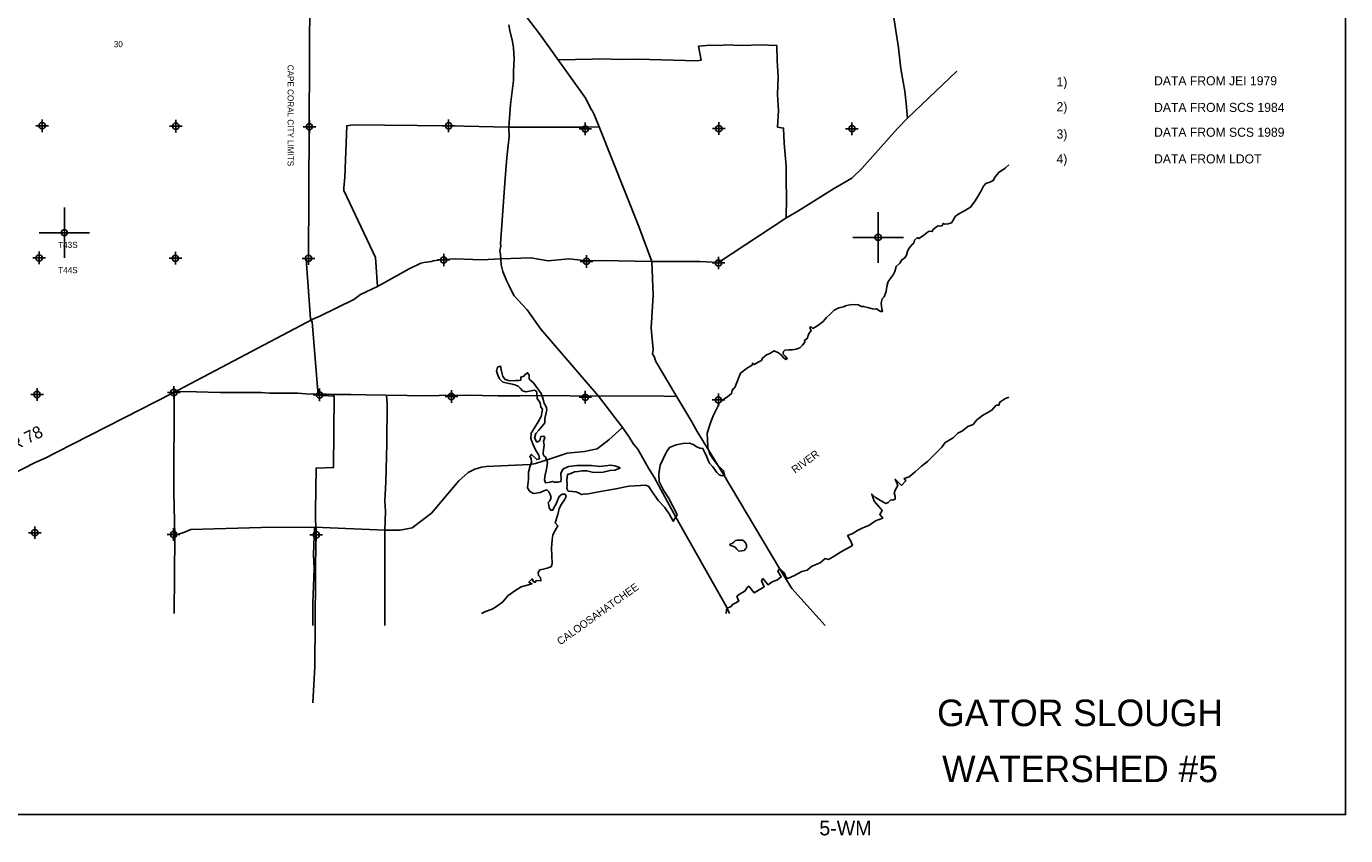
# Model space of a CAD drawing. Extents: x 142962 to 238962, y 831741 to 895571.
# Tile 2 of 3: x 186739 to 238962, y 831741 to 863767. Entities that reach past the tile are written whole.
import ezdxf
from ezdxf.enums import TextEntityAlignment as Align

# ---------------------------------------------------------------- set-up
doc = ezdxf.new("R2010")
doc.units = 0
doc.header["$LTSCALE"] = 800
doc.header["$PDMODE"] = 34
doc.header["$PDSIZE"] = 250
doc.linetypes.add('DASHED', pattern=[0])
doc.linetypes.add('STREAM', pattern=[0])
doc.layers.get('0').update_dxf_attribs({"linetype": 'CONTINUOUS'})
for name, color, linetype in [('BORDER', 1, 'CONTINUOUS'), ('CITY', 14, 'DASHED'), ('MAJROADS', 9, 'CONTINUOUS'), ('SEC', 2, 'CONTINUOUS'), ('STRUCTTEXT', 7, 'CONTINUOUS'), ('TEXT', 7, 'CONTINUOUS'), ('TRUNKS', 5, 'STREAM'), ('WATER', 4, 'CONTINUOUS')]:
    doc.layers.add(name, color=color, linetype=linetype)

# ---------------------------------------------------------------- blocks, each defined once
blk = doc.blocks.new('TICK')
at = {"color": 0}
for points in [[(500, 0), (500, 1000)], [(0, 500), (1000, 500)]]:
    blk.add_lwpolyline(points, dxfattribs=at)
blk.add_point((500, 500), dxfattribs=at)

msp = doc.modelspace()

# ---------------------------------------------------------------- linework, layer by layer
at = {"layer": 'BORDER', "color": 0}
msp.add_lwpolyline([(142961.637349, 832571.048289), (238961.637349, 832571.048289), (238961.637349, 895571.048289), (142961.637349, 895571.048289)], close=True, dxfattribs=at)
at = {"layer": 'CITY', "color": 0}
for points in [[(152703.874838, 881642.67964), (160973.476101, 881730.792115), (160774.420642, 876171.827581), (160680.76612, 865498.846662), (165967.072028, 865413.934726), (171399.870345, 865412.76089), (176785.259496, 865353.747228), (177601.643342, 865376.607913), (182077.973323, 867657.016214), (182074.975728, 865402.162928), (187347.770767, 865387.584707), (187499.382255, 875932.229693), (192794.542773, 875851.465528), (197979.462598, 875821.637994), (197936.64334, 870470.828677), (203573.779218, 870420.685608), (203566.64188, 867148.923244), (204625.678232, 867423.658454), (204750.015504, 866897.754268), (203543.083742, 866569.936651), (203523.838466, 865133.485189), (197957.04163, 865111.840962), (197910.008249, 854551.398249)], [(197811.873188, 854554.923965), (197991.96614, 852199.373079), (198052.60473, 852073.555611), (198292.444405, 849170.797485), (198917.372491, 849133.339064), (198900.727092, 846307.919357), (198208.920137, 846285.530562), (198188.182479, 844577.907885), (198202.919585, 843666.818573), (198158.819674, 838439.159774), (198071.745564, 836992.428403)]]:
    msp.add_lwpolyline(points, dxfattribs=at)
at = {"layer": 'MAJROADS', "color": 0}
for points in [[(204995.488077, 866758.936145), (205546.244504, 865417.563181), (205812.092082, 865113.913049), (207056.597366, 863470.612823), (208880.79982, 860918.001674), (209087.176933, 860505.870156), (209145.134038, 860413.263329), (209219.533212, 860278.63701), (209416.964139, 859791.16047), (210979.275867, 855841.202205), (211501.999142, 854455.735898), (211553.794534, 853130.412986), (211476.928292, 851823.844055), (211545.904594, 850968.651641), (211527.949167, 850809.582919), (211585.780159, 850700.21874), (211659.737936, 850506.941693), (212454.064781, 849168.678845), (213074.583365, 848116.615155), (213297.970056, 847737.872226), (214324.314493, 846054.318095), (216550.181061, 842317.223919), (217041.315386, 841524.039222), (218353.221053, 840062.184849)], [(221616.832124, 860128.627263), (221571.760705, 860713.788314), (221508.375808, 861208.651239), (221355.664827, 862089.633983), (221261.174885, 862911.530042), (221029.495568, 864446.702716)], [(205836.749105, 863828.413015), (205876.960797, 863601.881142), (205982.644319, 863165.387697), (206022.731492, 862922.098744), (206029.366765, 862687.43737), (206053.070415, 862494.544175), (206024.136965, 861983.640024), (206021.522065, 861631.741352), (205897.062662, 860669.080905), (205831.751114, 859773.01296), (205845.768774, 859404.232689), (205755.819683, 858575.379842), (205673.003941, 857578.893938), (205512.638021, 855166.93288), (205520.269446, 855066.328143), (205485.385578, 854882.249305), (205501.084245, 854739.689609), (205524.912415, 854563.553494), (205539.926228, 854328.82986), (205604.962241, 854060.218509), (205744.782518, 853707.261425), (205843.768508, 853497.050815), (206033.610986, 853110.206014), (206557.349866, 852553.300035), (207104.667878, 851786.743782), (209380.77604, 849130.444627), (210335.155969, 847891.639428), (210583.897264, 847537.872969), (210774.300078, 847226.435027), (210948.817445, 847032.421161), (211370.581878, 846283.55588), (211594.125294, 845921.597661), (212453.788645, 844339.957183), (214455.121763, 840789.146571), (214572.562774, 840533.31588)], [(207808.539395, 862449.369148), (207816.918518, 862449.307316), (209132.68819, 862473.116185), (209417.702043, 862487.772144), (210372.736592, 862455.585926), (210934.261511, 862468.201428), (213296.803263, 862400.490065), (213447.812977, 862424.514458), (213351.34441, 862978.278574), (213820.946302, 863025.090721), (214214.703261, 863013.805494), (214407.60859, 863037.520727), (215069.43566, 863015.877753), (215798.604874, 863035.635738), (216451.990988, 863005.675473), (216455.918208, 862402.31677), (216493.176424, 861773.573369), (216471.224289, 861069.850684), (216508.482505, 860441.107284), (216478.460407, 859779.342046), (216712.828529, 859744.094258), (216741.95495, 859148.929182), (216819.006494, 858234.986433), (216814.86375, 857673.585178), (216834.930895, 856986.311579), (216820.801396, 856207.114953)], [(186157.391852, 846030.80998), (187057.479803, 846493.347159), (187091.122098, 846509.85516), (187477.820597, 846674.559396), (187923.612314, 846897.480041), (190615.434278, 848276.774947), (192524.916323, 849251.310678), (198077.398017, 852176.233086), (198354.853003, 852299.855207), (199700.482154, 852951.795995), (199970.121544, 853150.894076), (200642.904805, 853472.67484), (201896.675253, 854167.200844), (202359.288117, 854398.37549), (202476.785631, 854422.636458), (202770.372842, 854462.34073), (202845.974061, 854486.914844), (203282.133934, 854542.312938), (203709.664032, 854564.256625), (204765.200151, 854522.848308), (205524.912415, 854563.553494), (206701.560535, 854608.932066), (207396.162224, 854486.424215), (208209.576641, 854564.141771), (208929.691883, 854491.721586), (209499.544125, 854495.842058), (211501.999142, 854455.735898), (213395.836939, 854458.340213), (214132.961215, 854419.311805), (216802.463718, 856175.861255), (217282.210875, 856457.186196), (218688.248457, 857343.307831), (219420.438082, 857765.201299), (219808.764941, 858147.76627), (221228.317378, 859720.924516), (221616.832124, 860128.627263), (223574.118428, 861988.424639)], [(208914.117494, 859778.186517), (205831.751114, 859773.01296), (203476.420128, 859827.488956), (199655.80714, 859864.621462), (199420.951999, 859832.872346), (199338.662886, 857805.73732), (199310.310971, 857378.614038), (199301.112559, 857269.754312), (200563.187072, 854620.823852), (200642.904805, 853472.67484)], [(208914.117494, 859778.186517), (209389.413015, 859789.756303)], [(192587.909803, 849276.292775), (192575.093587, 845346.567836), (192612.123745, 843586.667633), (192589.144681, 840533.31588)], [(192594.844738, 849313.52029), (192594.844738, 849313.52029), (193474.590843, 849298.648807), (194404.611687, 849283.406331), (195661.480168, 849274.131531), (196030.161589, 849271.410923), (196365.202853, 849252.179397), (197479.688071, 849252.334864), (197957.050766, 849215.293947), (198350.931389, 849220.766966), (198853.493285, 849191.919676), (199582.600668, 849203.298539), (200194.152998, 849182.026556), (200965.032333, 849176.338012), (201811.261945, 849161.713857), (202255.293643, 849150.057638), (203084.888672, 849152.315393), (204149.222815, 849169.600098), (205414.408587, 849151.884343), (206277.458277, 849145.515647), (207601.483408, 849152.504437), (208891.744718, 849126.224062), (209369.540236, 849147.837008), (210710.199949, 849137.943888), (211539.794979, 849140.201643), (212419.479251, 849116.951036)], [(200990.107871, 849167.773393), (200990.107871, 849167.773393), (201021.151083, 848832.361137), (201001.02388, 847240.38956), (200964.818582, 845740.712002), (200934.116332, 844986.776409), (200956.162102, 844567.634753), (200925.583516, 843830.457407), (200932.324979, 842472.915784), (200930.687318, 841115.435992), (200922.915069, 840062.184849)], [(210335.155969, 847891.639428), (209801.350922, 847403.8838), (209329.433656, 847047.131924), (208834.272063, 846941.929484), (208146.716216, 846880.070725), (207390.680662, 846626.006881), (206895.077672, 846462.153713), (206676.916825, 846421.899808), (206098.599043, 846401.11469), (204950.279098, 846351.102721), (204749.001715, 846327.480054), (204497.010883, 846245.584998), (204227.88436, 846113.544002), (203856.70037, 845781.171473), (202774.519178, 844498.926692), (202016.024415, 843918.094502), (201529.36761, 843829.586357), (200942.860323, 843834.000322), (198145.076317, 843947.226673), (196033.397856, 843929.602245), (193242.605279, 843858.434678), (192965.226194, 843743.21409), (192755.191795, 843669.382426), (192570.671764, 843645.633645)], [(198145.076317, 843947.226673), (198102.963775, 842870.875544), (198132.399356, 842317.606085), (198071.922336, 840935.421748), (198078.809551, 840062.184849)]]:
    msp.add_lwpolyline(points, dxfattribs=at)
at = {"layer": 'SEC', "color": 0}
for p in [(187363.424192, 859835.717278), (192657.156331, 859814.94961), (197942.512385, 859794.228055), (203454.345542, 859830.894033), (208864.789515, 859708.96775), (214150.330023, 859721.750537), (219419.026133, 859717.87338), (187242.466292, 854601.1711), (192636.757571, 854588.226154), (197905.453681, 854584.348998), (203257.587851, 854521.378107), (208911.307212, 854465.123215), (214137.8001, 854402.844027), (187162.46655, 849198.872644), (192574.017248, 849277.972412), (198344.771238, 849179.191503), (203562.88804, 849116.958429), (208864.950152, 849087.768561), (214133.092899, 848983.378379), (187073.721813, 843729.611618), (192568.203323, 843657.480712), (198213.777166, 843643.15236)]:
    msp.add_point(p, dxfattribs=at)
at = {"layer": 'TRUNKS', "color": 0}
msp.add_lwpolyline([(214732.299558, 849365.337545), (214715.160383, 849383.656812)], dxfattribs=at)
at = {"layer": 'WATER', "color": 0}
for points in [[(204755.743924, 840533.31588), (204906.663747, 840604.923646), (205175.375375, 840703.6301), (205343.574165, 840803.013949), (205604.530667, 840993.913621), (205798.817307, 841235.521309), (206076.582399, 841434.684152), (206328.880584, 841583.759925), (206521.868887, 841632.718006), (206748.530817, 841706.578499), (206631.660986, 841766.00128), (206758.261674, 841907.547725), (206816.10387, 841789.887601), (206882.94308, 841764.307796), (206916.898955, 841831.090557), (207101.116042, 841821.472598), (207085.267094, 841955.602615), (207010.390511, 842031.495288), (207002.861183, 842157.192785), (207062.171065, 842257.310477), (207196.41398, 842289.911564), (207355.785105, 842322.343304), (207523.758097, 842388.222873), (207558.165568, 842522.014192), (207543.33271, 842806.913465), (207520.34958, 843125.373467), (207547.56642, 843435.118702), (207574.105866, 843644.351099), (207675.747693, 843811.195102), (207777.558869, 844003.167314), (207669.403804, 844112.790065), (207772.23107, 844455.531534), (207824.011625, 844681.346722), (207917.333832, 844856.623244), (208044.160318, 845031.673969), (208103.639549, 845156.91987), (208062.436593, 845257.714955), (207945.171616, 845258.505247), (207835.661764, 845167.102322), (207767.580665, 845008.408592), (207707.988536, 844866.410551), (207631.757165, 844741.277549), (207580.710454, 844624.351268), (207496.893306, 844616.539693), (207438.938211, 844717.447677), (207414.487395, 844818.129863), (207398.412649, 844918.7556), (207457.553183, 844993.745082), (207508.656344, 845119.047433), (207475.998807, 845244.914278), (207418.043711, 845345.822262), (207334.847508, 845430.147455), (207217.243834, 845380.681329), (207074.4555, 845323.008481), (206915.140825, 845298.952811), (206814.515089, 845282.878065), (206672.629947, 845359.222334), (206573.07675, 845502.292915), (206617.271527, 845845.42953), (206619.13436, 846121.839835), (206662.369496, 846322.583263), (206730.732842, 846523.157343), (206723.316413, 846665.606979), (206673.624488, 846749.706374), (206732.765022, 846824.695857), (206940.811981, 846622.258944), (207049.926686, 846655.02938), (207025.758118, 846797.591916), (206909.735029, 846982.655744), (206777.693643, 847276.72138), (206711.926972, 847461.446511), (206721.65783, 847662.415738), (206857.142633, 847879.290362), (207001.172854, 848121.236745), (207111.472999, 848329.904648), (207163.648699, 848614.352325), (207097.204636, 848698.564619), (207081.581485, 848866.198914), (206957.125877, 849042.943123), (206941.784974, 849252.457767), (206933.8605, 849319.522775), (206858.814568, 849370.287239), (206649.130575, 849329.818127), (206514.94411, 849305.593109), (206381.15279, 849340.00058), (206289.749865, 849449.510431), (206206.553662, 849533.835624), (206072.818792, 849576.619165), (205972.531752, 849610.800838), (205847.003604, 849628.399719), (205604.436276, 849680.293173), (205471.32235, 849815.213482), (205396.897363, 849958.114714), (205347.713483, 850117.598737), (205382.290303, 850276.518266), (205508.270047, 850325.927943), (205548.795609, 850124.62002), (205597.584341, 849906.503508), (205697.306887, 849788.561136), (205889.617796, 849737.00638), (206099.13244, 849752.347283), (206241.525627, 849751.387642), (206317.023155, 849767.631736), (206317.813447, 849884.896714), (206435.360672, 849925.98677), (206486.012237, 849984.280562), (206578.65705, 850059.044247), (206636.668595, 849966.512332), (206643.972125, 849807.310556), (206818.853501, 849655.355861), (206984.794312, 849419.696916), (207117.569541, 849234.520189), (207191.486483, 849016.234328), (207240.613913, 848848.374235), (207298.456109, 848730.714111), (207331.565242, 848671.855824), (207347.752887, 848587.982227), (207304.743549, 848420.743078), (207261.73421, 848253.503929), (207260.548771, 848077.606463), (207159.132742, 847944.266739), (207024.043085, 847786.024604), (206905.931366, 847661.173849), (206854.489508, 847485.61508), (206945.497287, 847317.472739), (207046.292372, 847358.675695), (207071.815727, 847417.138835), (207106.110299, 847534.178015), (207223.488176, 847550.139862), (207264.916929, 847482.849056), (207205.381249, 847349.227085), (207237.869438, 847198.23203), (207211.49934, 847014.127843), (207202.220079, 846880.167175), (207209.975204, 846787.973958), (207284.964687, 846728.833424), (207367.201249, 846502.115044), (207331.947036, 846242.682677), (207280.166482, 846016.867489), (207245.363865, 845824.443681), (207294.829991, 845706.840006), (207470.896806, 845730.782777), (207572.030791, 845757.827293), (207638.418202, 845729.653788), (207789.187459, 845728.637697), (207898.245715, 845753.032064), (207907.355628, 845861.864522), (207900.390795, 846071.322717), (207976.904413, 846238.336068), (208195.472521, 846354.13336), (208522.421491, 846393.812179), (208782.023206, 846383.686176), (209108.746378, 846389.860717), (209443.506924, 846345.722389), (209644.758398, 846377.871881), (209879.457701, 846401.419505), (210030.057609, 846375.275206), (210155.472859, 846340.924184), (210238.89486, 846290.103271), (210045.62431, 846199.26484), (209844.542185, 846192.243558), (209567.680285, 846127.097832), (209366.541711, 846111.700479), (209132.124654, 846130.033204), (208923.061606, 846181.700859), (208721.979481, 846174.679577), (208579.416945, 846150.511008), (208436.910859, 846134.71851), (208294.066077, 846068.669592), (208159.823162, 846036.068504), (208133.170816, 845810.083967), (208140.192099, 845609.001842), (208130.912838, 845475.041175), (208188.867933, 845374.13319), (208356.27643, 845356.252061), (208490.237098, 845346.9728), (208590.467689, 845304.415057), (208715.65714, 845236.559757), (208841.467536, 845260.841224), (208916.852164, 845260.333179), (209470.406616, 845365.496422), (210074.161036, 845461.944898), (210585.835139, 845567.390388), (211055.120847, 845597.733497), (211239.507282, 845613.243749), (211364.866082, 845570.516658), (211514.167652, 845351.722752), (211763.02242, 844989.858266), (212004.234961, 844736.939136), (212178.382493, 844476.095533), (212343.928158, 844181.8041), (212494.825011, 844432.300137), (212478.575289, 844507.77604), (212313.034106, 844801.969875), (212155.977524, 845112.856191), (211965.369948, 845415.589974), (211791.786921, 845760.082629), (211768.602251, 846053.335603), (211829.488775, 846396.278605), (211940.009982, 846646.776499), (212075.874306, 846930.60401), (212194.271322, 847105.681346), (212462.900662, 847204.397264), (212731.253277, 847261.243618), (212982.525999, 847267.957187), (213132.979701, 847225.091418), (213283.101334, 847131.982174), (213391.574784, 847072.645304), (213517.128128, 847063.441219), (213657.436884, 846752.665593), (213772.955971, 846492.299476), (213914.260934, 846332.254276), (214071.870963, 846105.107086), (214163.375209, 846012.385255), (214280.388605, 845978.114778), (214372.723023, 846011.001635), (214340.334268, 846178.701266), (214223.818975, 846288.336956), (214082.347978, 846423.260419), (213932.945827, 846625.230526), (213783.765055, 846860.696284), (213718.544788, 847129.104245), (213695.360118, 847422.357219), (213688.480514, 847648.508203), (213748.647557, 847882.590341), (213833.936336, 848116.506445), (213944.568233, 848383.752164), (214105.886363, 848717.657116), (214148.475408, 848826.241255), (214342.292983, 849009.194401), (214493.632202, 849100.311233), (214653.622057, 849233.242283), (214679.518622, 849350.311024), (214713.512375, 849425.454858), (214780.835744, 849475.255575), (214857.473887, 849667.357461), (214934.056686, 849851.085434), (215002.320917, 850043.242665), (215288.417563, 850250.708756), (215464.98921, 850358.407379), (215482.235138, 850433.661902), (215548.89437, 850382.975669), (215708.662846, 850482.411068), (215834.658948, 850540.198284), (215877.137303, 850632.034598), (216037.127159, 850764.965648), (216171.497173, 850822.69752), (216339.639562, 850922.077575), (216514.993622, 850845.550121), (216639.882829, 850735.859086), (216714.639249, 850643.247944), (216797.990961, 850584.077109), (216856.829728, 850617.185345), (216773.699395, 850709.851831), (216707.206198, 850785.659803), (216699.164354, 850835.958623), (216707.92568, 850894.520666), (216758.556569, 850952.805985), (216917.771597, 850968.502259), (217051.754198, 850967.616743), (217211.024571, 850991.686929), (217362.087066, 851040.934198), (217463.293499, 851149.130924), (217547.807452, 851265.812252), (217539.931642, 851341.23281), (217657.719866, 851424.197109), (217692.045688, 851549.584418), (217742.897956, 851641.365387), (217802.124137, 851733.091012), (217752.544799, 851833.910031), (217794.746431, 851883.876783), (217869.668885, 851816.387379), (218029.382017, 851907.448866), (218172.402668, 852006.994956), (218281.816979, 852090.014599), (218416.795786, 852239.859508), (218560.093161, 852381.27516), (218720.249051, 852539.327948), (218905.08392, 852630.223401), (219081.157463, 852662.55681), (219169.077704, 852705.494445), (219274.20021, 852728.275181), (219441.899841, 852760.663935), (219659.510878, 852742.477145), (219768.095017, 852699.8881), (219801.424633, 852674.544984), (219876.845191, 852682.420793), (220085.860936, 852630.793698), (220227.940725, 852587.983274), (220353.494069, 852578.779189), (220403.792889, 852586.821033), (220478.770689, 852527.705542), (220562.23309, 852485.282531), (220629.224391, 852484.839773), (220604.711446, 852577.118845), (220588.849137, 852711.212136), (220572.65476, 852795.061951), (220589.956033, 852878.690387), (220615.741908, 852979.011303), (220700.034482, 853062.196981), (220776.83866, 853279.420605), (220803.233328, 853471.854559), (220854.805078, 853672.496392), (221049.1761, 853939.188664), (221116.997573, 854064.354594), (221168.569323, 854264.996426), (221311.756008, 854389.664253), (221388.062083, 854531.522664), (221497.365704, 854597.794482), (221573.505745, 854714.531155), (221616.316169, 854856.610944), (221667.389816, 854981.887564), (221785.565453, 855123.469251), (221869.747337, 855189.907103), (221895.643902, 855306.975845), (222013.542815, 855406.687968), (222063.564912, 855372.860249), (222248.565815, 855488.87744), (222400.126413, 855613.489922), (222475.823695, 855663.235294), (222601.321694, 855645.657297), (222626.88619, 855712.482563), (222728.037278, 855812.305376), (222837.3409, 855878.577195), (222929.343248, 855861.220577), (222996.500583, 855885.899556), (223030.549681, 855969.417303), (223097.374947, 855943.852807), (223223.03898, 855951.396547), (223357.298305, 855992.380593), (223425.009088, 856100.798698), (223509.689075, 856242.601764), (223652.765071, 856350.521766), (223846.084542, 856458.109699), (224115.04595, 856607.069092), (224292.558458, 856857.124228), (224402.636907, 857040.630822), (224538.058472, 857257.467032), (224623.015183, 857441.13966), (224715.847704, 857549.391731), (224875.339456, 857606.957568), (225009.70947, 857664.689439), (225094.389458, 857806.492505), (225229.589644, 857989.833064), (225481.913917, 858155.650972), (225633.217789, 858284.586545)], [(214441.403272, 840533.179933), (214458.985823, 840683.804497), (214509.596609, 840750.511318), (214635.519677, 840808.426863), (214686.176917, 840883.506876), (214770.187567, 840933.281497), (214938.162414, 841024.457545), (214863.825658, 841209.08587), (214964.814962, 841300.633548), (215174.795134, 841416.696906), (215284.482806, 841566.81048), (215343.327424, 841608.351269), (215551.217182, 841347.62095), (215677.279611, 841430.656074), (215946.104401, 841588.260221), (215838.553596, 841823.313518), (215897.676936, 841915.093463), (216097.286408, 841671.155984), (216265.354162, 841779.078418), (216466.775326, 841861.695459), (216618.143148, 841978.083993), (216485.426311, 842204.903457), (216552.922844, 842296.636949), (216736.250467, 842136.524306), (216827.240701, 841935.056688), (216902.599436, 841934.638605), (217120.766986, 842017.162739), (217431.550647, 842191.281003), (217649.578836, 842248.685558), (217817.832405, 842390.100764), (217960.548312, 842456.296594), (218161.923023, 842530.540443), (218355.481984, 842705.309058), (218489.267255, 842671.073029), (218682.454587, 842778.856102), (218968.11867, 842953.113727), (219446.923631, 843226.781233), (219372.493969, 843394.663173), (219248.103871, 843613.062991), (219432.732196, 843687.399746), (219634.385628, 843811.882751), (219844.319347, 843919.572917), (220087.699382, 844018.704076), (220356.617079, 844193.054608), (220641.909533, 844300.326691), (220517.101352, 844443.367774), (220618.508739, 844610.274187), (220485.373819, 844761.734916), (220302.324918, 844972.086717), (220203.426028, 845257.332717), (220353.40024, 845122.525466), (220553.706517, 845004.185879), (220762.385987, 844885.799839), (220854.676923, 844918.78162), (220964.178781, 845035.402422), (221022.698223, 845018.330861), (221131.781998, 845059.592928), (221132.339442, 845160.071242), (221091.309643, 845311.020981), (221142.245605, 845436.340152), (221235.233345, 845594.919825), (221177.364254, 845729.216086), (221136.14864, 845846.673054), (221385.99727, 845602.456853), (221546.06346, 845777.411283), (221488.008554, 845878.214772), (221689.290357, 845935.712235), (221916.527905, 846143.787807), (222168.977938, 846368.470404), (222412.82251, 846551.333491), (222665.411904, 846801.135667), (222976.985277, 847117.59821), (223111.978342, 847301.065194), (223431.18165, 847483.510198), (223608.040679, 847666.744913), (223801.181558, 847766.154794), (224003.067259, 847932.503763), (224212.815162, 848006.701157), (224364.554613, 848190.075234), (224591.606346, 848364.658035), (224961.234625, 848580.317089), (225129.766916, 848771.971451), (225238.618422, 848771.367553), (225272.807998, 848896.779631), (225474.507885, 849029.635829), (225633.217789, 849094.733967)]]:
    msp.add_lwpolyline(points, dxfattribs=at)
msp.add_lwpolyline([(215091.213696, 843438.962404), (214982.279554, 843431.336039), (214881.778127, 843432.027196), (214814.661982, 843415.73773), (214738.882737, 843357.630265), (214679.911325, 843307.782727), (214587.554631, 843274.915812), (214603.901694, 843216.174787), (214704.230332, 843190.358273), (214796.126254, 843156.224236), (214862.551242, 843072.012275), (214945.841659, 843004.435359), (215063.150921, 843012.004128), (215147.017303, 843028.178401), (215206.103907, 843094.776177), (215239.892365, 843136.421386), (215240.641119, 843245.297933), (215207.716608, 843329.279508), (215157.869069, 843388.250919)], close=True, dxfattribs=at)

# ---------------------------------------------------------------- block references
at = {"color": 0, "xscale": 2, "yscale": 2, "zscale": 2}
for p in [(187242.466288, 854601.171071), (219456.844945, 854415.442331)]:
    msp.add_blockref('TICK', p, dxfattribs=at)

# ---------------------------------------------------------------- texts
at = {"layer": 'CITY', "color": 0}
msp.add_text('CAPE CORAL CITY LIMITS', height=240, rotation=270, dxfattribs=at).set_placement((197077.794143, 862247.391675))
at = {"layer": 'MAJROADS', "color": 0}
msp.add_text('SR 78', height=480, rotation=27, dxfattribs=at).set_placement((185855.704372, 846752.713864))
at = {"layer": 'STRUCTTEXT', "color": 0}
for s, p in [('1)', (227518.429013, 861392.612903)), ('DATA FROM JEI 1979', (231378.375085, 861434.453669)), ('2)', (227518.429013, 860409.75576)), ('DATA FROM SCS 1984', (231378.375085, 860380.986478)), ('3)', (227518.429013, 859326.898617)), ('DATA FROM SCS 1989', (231378.375085, 859398.129335)), ('4)', (227518.429013, 858344.041474)), ('DATA FROM LDOT', (231378.375085, 858344.041474))]:
    msp.add_text(s, height=360, dxfattribs=at).set_placement(p)
at = {"layer": 'TEXT', "color": 0}
for s, p in [('30', (190200.551628, 862943.211233)), ('T43S', (188000, 855000)), ('T44S', (188000, 854000))]:
    msp.add_text(s, height=240, dxfattribs=at).set_placement(p)
for s, height, p in [('GATOR SLOUGH', 1050, (228449.310018, 836073.684435)), ('WATERSHED #5', 1050, (228449.310018, 833856.417494)), ('5-WM', 580, (219161.637349, 831751.048289))]:
    msp.add_text(s, height=height, dxfattribs=at).set_placement(p, align=Align.CENTER)
at = {"layer": 'WATER', "color": 0}
for s, rotation, p in [('RIVER', 36, (217165.159302, 846059.791328)), ('CALOOSAHATCHEE', 35.68056, (207876.954715, 839264.219829))]:
    msp.add_text(s, height=300, rotation=rotation, dxfattribs=at).set_placement(p)

doc.saveas('drawing.dxf')
